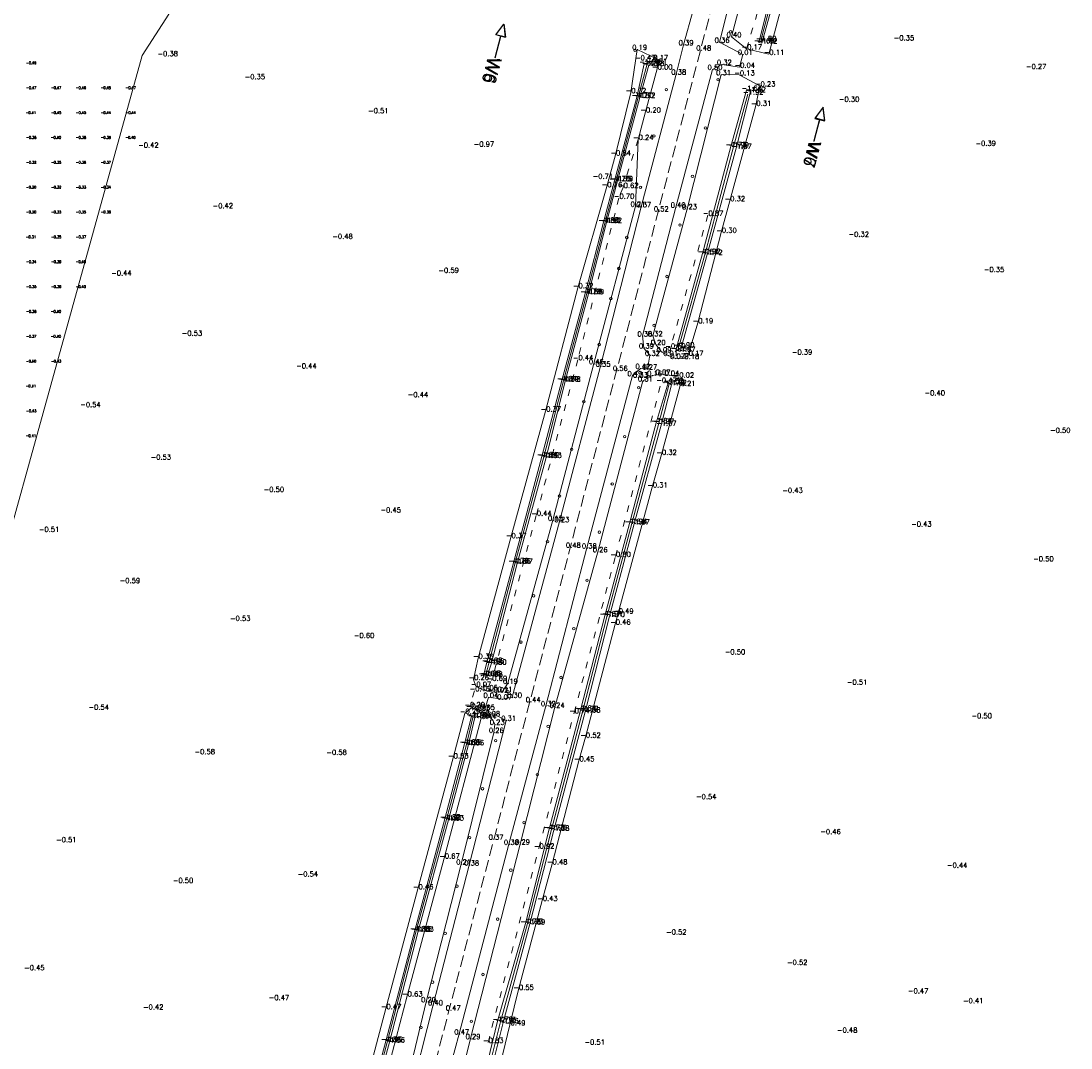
# Model space of a CAD drawing. Header units: metres. Extents: x 102665 to 103901, y 415762 to 419767.
# Tile 59 of 93: x 103317 to 103528, y 418715 to 418921. Entities that reach past the tile are written whole.
import ezdxf
from ezdxf.enums import TextEntityAlignment as Align

# ---------------------------------------------------------------- set-up
doc = ezdxf.new("R2010")
doc.units = ezdxf.units.M
doc.header["$MEASUREMENT"] = 0
doc.linetypes.add('DGN Style 3', pattern=[3.301552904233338, 2.358252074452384, -0.9433008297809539])
doc.linetypes.add('DGN Style 5', pattern=[3.09989794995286, 1.32852769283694, -1.77137025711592])
for name, color, linetype, lineweight in [('00-Aslijn', 5, 'DGN Style 3', 0), ('B-GV-GR-BOOM-S', 90, 'Continuous', 13), ('DTM-Bodemsloot', 162, 'Continuous', 0), ('DTM-Hoogtecijfer', 7, 'Continuous', 0), ('DTM-Kant-asfalt', 137, 'Continuous', 0), ('DTM-Meetpunt', 40, 'Continuous', 0), ('DTM_23-02-2012_luchtfoto drone', 40, 'Continuous', 0), ('DTM_27-12-2009_terrestrisch', 97, 'Continuous', 0), ('DTM_hoogtelijn', 251, 'DGN Style 5', 0), ('DTM_talud', 94, 'Continuous', 0), ('X-XX-AL-VERWIJZING-S @ 0.5', 7, 'Continuous', 25), ('X-XX-AL-VERWIJZING_DOORSNEDE-M @ 0.5', 7, 'Continuous', 18)]:
    doc.layers.add(name, color=color, linetype=linetype, lineweight=lineweight)
doc.styles.add('NLCS-ISO', font='arial.ttf')
doc.styles.get("Standard").update_dxf_attribs({"font": 'txt.shx'})

# ---------------------------------------------------------------- blocks, each defined once
blk = doc.blocks.new('145_24')
at = {"layer": 'B-GV-GR-BOOM-S'}
blk.add_circle((9.950651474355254e-05, 3.081720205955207e-05), 0.025, dxfattribs=at)
at = {"layer": 'B-GV-GR-BOOM-S', "extrusion": (0, 0, -1)}
for start, end in [(0, 180), (180, 0)]:
    blk.add_arc((-9.950651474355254e-05, 3.081720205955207e-05), 0.025, start, end, dxfattribs=at)
blk = doc.blocks.new('145_9')
at = {"layer": 'B-GV-GR-BOOM-S'}
blk.add_circle((2.3759648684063e-05, 8.603674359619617e-07), 0.025, dxfattribs=at)
at = {"layer": 'B-GV-GR-BOOM-S', "extrusion": (0, 0, -1)}
for start, end in [(0, 180), (180, 0)]:
    blk.add_arc((-2.3759648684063e-05, 8.603674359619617e-07), 0.025, start, end, dxfattribs=at)
blk = doc.blocks.new('145_10')
at = {"layer": 'B-GV-GR-BOOM-S'}
blk.add_circle((9.201872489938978e-05, 8.538049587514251e-05), 0.025, dxfattribs=at)
at = {"layer": 'B-GV-GR-BOOM-S', "extrusion": (0, 0, -1)}
for start, end in [(0, 180), (180, 0)]:
    blk.add_arc((-9.201872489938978e-05, 8.538049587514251e-05), 0.025, start, end, dxfattribs=at)
blk = doc.blocks.new('145_13')
at = {"layer": 'B-GV-GR-BOOM-S'}
blk.add_circle((8.878995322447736e-05, 1.161547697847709e-05), 0.025, dxfattribs=at)
at = {"layer": 'B-GV-GR-BOOM-S', "extrusion": (0, 0, -1)}
for start, end in [(0, 180), (180, 0)]:
    blk.add_arc((-8.878995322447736e-05, 1.161547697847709e-05), 0.025, start, end, dxfattribs=at)
blk = doc.blocks.new('145_23')
at = {"layer": 'B-GV-GR-BOOM-S'}
blk.add_circle((4.165489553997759e-05, 1.336383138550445e-05), 0.025, dxfattribs=at)
at = {"layer": 'B-GV-GR-BOOM-S', "extrusion": (0, 0, -1)}
for start, end in [(0, 180), (180, 0)]:
    blk.add_arc((-4.165489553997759e-05, 1.336383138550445e-05), 0.025, start, end, dxfattribs=at)
blk = doc.blocks.new('145_4')
at = {"layer": 'B-GV-GR-BOOM-S'}
blk.add_circle((1.778407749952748e-06, 6.320280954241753e-05), 0.025, dxfattribs=at)
at = {"layer": 'B-GV-GR-BOOM-S', "extrusion": (0, 0, -1)}
for start, end in [(0, 180), (180, 0)]:
    blk.add_arc((-1.778407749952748e-06, 6.320280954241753e-05), 0.025, start, end, dxfattribs=at)
blk = doc.blocks.new('145_20')
at = {"layer": 'B-GV-GR-BOOM-S'}
blk.add_circle((3.77731048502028e-05, 3.750745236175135e-05), 0.025, dxfattribs=at)
at = {"layer": 'B-GV-GR-BOOM-S', "extrusion": (0, 0, -1)}
for start, end in [(0, 180), (180, 0)]:
    blk.add_arc((-3.77731048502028e-05, 3.750745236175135e-05), 0.025, start, end, dxfattribs=at)
blk = doc.blocks.new('145_19')
at = {"layer": 'B-GV-GR-BOOM-S'}
blk.add_circle((4.184292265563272e-06, 8.42501685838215e-05), 0.025, dxfattribs=at)
at = {"layer": 'B-GV-GR-BOOM-S', "extrusion": (0, 0, -1)}
for start, end in [(0, 180), (180, 0)]:
    blk.add_arc((-4.184292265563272e-06, 8.42501685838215e-05), 0.025, start, end, dxfattribs=at)
blk = doc.blocks.new('145_8')
at = {"layer": 'B-GV-GR-BOOM-S'}
blk.add_circle((2.380456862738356e-05, 5.488810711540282e-05), 0.025, dxfattribs=at)
at = {"layer": 'B-GV-GR-BOOM-S', "extrusion": (0, 0, -1)}
for start, end in [(0, 180), (180, 0)]:
    blk.add_arc((-2.380456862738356e-05, 5.488810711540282e-05), 0.025, start, end, dxfattribs=at)
blk = doc.blocks.new('145_11')
at = {"layer": 'B-GV-GR-BOOM-S'}
blk.add_circle((5.570831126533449e-05, 3.131482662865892e-05), 0.025, dxfattribs=at)
at = {"layer": 'B-GV-GR-BOOM-S', "extrusion": (0, 0, -1)}
for start, end in [(0, 180), (180, 0)]:
    blk.add_arc((-5.570831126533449e-05, 3.131482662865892e-05), 0.025, start, end, dxfattribs=at)
blk = doc.blocks.new('145_12')
at = {"layer": 'B-GV-GR-BOOM-S'}
blk.add_circle((1.631240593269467e-05, 3.310549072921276e-05), 0.025, dxfattribs=at)
at = {"layer": 'B-GV-GR-BOOM-S', "extrusion": (0, 0, -1)}
for start, end in [(0, 180), (180, 0)]:
    blk.add_arc((-1.631240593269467e-05, 3.310549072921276e-05), 0.025, start, end, dxfattribs=at)
blk = doc.blocks.new('145_25')
at = {"layer": 'B-GV-GR-BOOM-S'}
blk.add_circle((4.96711436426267e-07, 4.719617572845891e-05), 0.025, dxfattribs=at)
at = {"layer": 'B-GV-GR-BOOM-S', "extrusion": (0, 0, -1)}
for start, end in [(0, 180), (180, 0)]:
    blk.add_arc((-4.96711436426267e-07, 4.719617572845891e-05), 0.025, start, end, dxfattribs=at)
blk = doc.blocks.new('145_22')
at = {"layer": 'B-GV-GR-BOOM-S'}
blk.add_circle((7.646411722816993e-05, 7.609204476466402e-05), 0.025, dxfattribs=at)
at = {"layer": 'B-GV-GR-BOOM-S', "extrusion": (0, 0, -1)}
for start, end in [(0, 180), (180, 0)]:
    blk.add_arc((-7.646411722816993e-05, 7.609204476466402e-05), 0.025, start, end, dxfattribs=at)
blk = doc.blocks.new('145_14')
at = {"layer": 'B-GV-GR-BOOM-S'}
blk.add_circle((7.124608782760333e-05, 4.532012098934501e-05), 0.025, dxfattribs=at)
at = {"layer": 'B-GV-GR-BOOM-S', "extrusion": (0, 0, -1)}
for start, end in [(0, 180), (180, 0)]:
    blk.add_arc((-7.124608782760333e-05, 4.532012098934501e-05), 0.025, start, end, dxfattribs=at)
blk = doc.blocks.new('145_6')
at = {"layer": 'B-GV-GR-BOOM-S'}
blk.add_circle((5.241755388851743e-05, 6.295114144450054e-05), 0.025, dxfattribs=at)
at = {"layer": 'B-GV-GR-BOOM-S', "extrusion": (0, 0, -1)}
for start, end in [(0, 180), (180, 0)]:
    blk.add_arc((-5.241755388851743e-05, 6.295114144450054e-05), 0.025, start, end, dxfattribs=at)
blk = doc.blocks.new('145_15')
at = {"layer": 'B-GV-GR-BOOM-S'}
blk.add_circle((1.402436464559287e-05, 9.996796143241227e-05), 0.025, dxfattribs=at)
at = {"layer": 'B-GV-GR-BOOM-S', "extrusion": (0, 0, -1)}
for start, end in [(0, 180), (180, 0)]:
    blk.add_arc((-1.402436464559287e-05, 9.996796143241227e-05), 0.025, start, end, dxfattribs=at)
blk = doc.blocks.new('145_26')
at = {"layer": 'B-GV-GR-BOOM-S'}
blk.add_circle((9.68389940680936e-07, 8.215371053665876e-06), 0.025, dxfattribs=at)
at = {"layer": 'B-GV-GR-BOOM-S', "extrusion": (0, 0, -1)}
for start, end in [(0, 180), (180, 0)]:
    blk.add_arc((-9.68389940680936e-07, 8.215371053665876e-06), 0.025, start, end, dxfattribs=at)
blk = doc.blocks.new('145_16')
at = {"layer": 'B-GV-GR-BOOM-S'}
blk.add_circle((7.145031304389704e-05, 9.84647631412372e-05), 0.025, dxfattribs=at)
at = {"layer": 'B-GV-GR-BOOM-S', "extrusion": (0, 0, -1)}
for start, end in [(0, 180), (180, 0)]:
    blk.add_arc((-7.145031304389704e-05, 9.84647631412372e-05), 0.025, start, end, dxfattribs=at)
blk = doc.blocks.new('SAL-VERWIJZING_DOORSNEDE_LINKS-SO')
for p, q in [((-9, 2), (-13.99999999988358, 0)), ((-13.99999999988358, 0), (-8.999999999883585, -2.000000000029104)), ((-8.999999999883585, -2.000000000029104), (-9, 2)), ((0, 0), (-9, 0))]:
    blk.add_line(p, q)
at = {"lineweight": 50, "style": 'NLCS-ISO'}
blk.add_attdef('...', text='', height=5, rotation=1.042204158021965e-09, dxfattribs=at).set_placement((0, 0.5270213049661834), align=Align.MIDDLE_LEFT)

msp = doc.modelspace()

# ---------------------------------------------------------------- linework, layer by layer
at = {"layer": '00-Aslijn'}
msp.add_lwpolyline([(103634.7703648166, 419606.4742388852), (103594.1453089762, 419450.9051398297), (103588.1291944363, 419428.1103429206), (103562.8108334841, 419332.180172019), (103544.92261218, 419263.6619503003), (103518.8188756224, 419163.67539609), (103489.8728155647, 419052.8017364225), (103450.5540197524, 418902.7044085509), (103348.6917157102, 418513.8506979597), (103321.301230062, 418409.2890342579), (103298.4577879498, 418322.3754979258)], dxfattribs=at)
at = {"layer": 'DTM-Bodemsloot'}
for points in [[(103466.085, 418917.466, -1.803), (103471.397, 418937.513, -1.957), (103476.262, 418955.933, -0.5540000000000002), (103480.951, 418976.533, -1.925), (103485.733, 418995.862, -1.931), (103490.305, 419014.336, -1.957), (103494.678, 419030.6060000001, -1.906), (103496.057, 419035.5300000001, -1.828)], [(103410.699, 418789.801, -1.845), (103411.311, 418792.2420000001, -1.955), (103416.624, 418812.402, -1.863), (103422.367, 418833.7310000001, -1.891), (103426.356, 418849.017, -1.891), (103431.046, 418866.605, -1.892), (103434.71, 418880.922, -1.899), (103436.932, 418889.316, -1.851), (103441.4, 418906.06, -1.804), (103443.152, 418912.51, -1.573)], [(103449.573, 418855.8510000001, -1.901), (103454.852, 418874.661, -1.922), (103460.577, 418896.076, -1.989), (103463.484, 418906.712, -1.921)], [(103403.562, 418679.588, -1.838), (103408.664, 418699.982, -1.946), (103413.68, 418720.1, -2.126), (103419.143, 418739.901, -1.934), (103423.919, 418758.768, -1.959), (103430.269, 418782.698, -1.92), (103435.17, 418801.812, -1.914), (103440.109, 418820.363, -1.938), (103445.525, 418840.494, -1.973), (103447.64, 418848.435, -1.786)], [(103408.099, 418781.3180000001, -1.889), (103406.819, 418775.911, -1.962), (103402.837, 418760.781, -1.913), (103396.719, 418738.375, -1.951), (103390.935, 418716.178, -1.915), (103384.94, 418693.652, -1.962), (103380.287, 418675.689, -1.957), (103378.358, 418667.827, -1.986), (103373.729, 418649.975, -2.01), (103368.265, 418627.9810000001, -1.916), (103362.001, 418602.969, -1.967), (103354.828, 418574.777, -1.95), (103347.494, 418545.286, -1.954), (103341.645, 418522.516, -1.965), (103333.447, 418491.081, -1.904), (103332.334, 418487.792, -1.859)]]:
    msp.add_polyline3d(points, dxfattribs=at)
at = {"layer": 'DTM-Kant-asfalt'}
for points in [[(103495.17, 419086.973, 0.531), (103489.37, 419064.782, 0.467), (103482.238, 419037.428, 0.463), (103475.646, 419012.091, 0.42), (103469.582, 418988.781, 0.453), (103462.025, 418959.906, 0.453), (103455.171, 418933.5, 0.411), (103452.435, 418923.592, 0.357), (103450.52, 418916.626, 0.39), (103449.048, 418910.721, 0.38), (103442.017, 418884.042, 0.366), (103433.828, 418851.977, 0.349), (103425.535, 418820.7260000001, 0.232), (103415.997, 418785.387, 0.296), (103414.015, 418785.01, 0.06900000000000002), (103411.233, 418785.375, 0.036), (103410.554, 418782.934, 0.046), (103414.812, 418780.737, 0.312), (103407.377, 418751.626, 0.382), (103400.093, 418723.522, 0.398), (103395.223, 418704.185, 0.418)], [(103461.551, 418932.381, 0.347), (103457.768, 418917.131, 0.36), (103462.439, 418914.691, 0.014), (103461.784, 418912.096, -0.03500000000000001), (103458.22, 418912.663, 0.321), (103456.345, 418911.675, 0.4950000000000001), (103448.929, 418883.971, 0.398), (103442.228, 418858.051, 0.377), (103442.541, 418855.632, 0.39), (103443.756, 418854.169, 0.318), (103443.23, 418851.399, 0.274), (103441.821, 418851.526, 0.424), (103440.218, 418850.072, 0.492), (103431.049, 418815.404, 0.377), (103422.81, 418783.678, 0.322), (103415.363, 418755.798, 0.377), (103405.38, 418717.656, 0.475), (103400.148, 418698.339, 0.414)]]:
    msp.add_polyline3d(points, dxfattribs=at)
at = {"layer": 'DTM-Meetpunt'}
for p in [(103319.39911, 418912.754069, -0.4893), (103319.39911, 418907.754069, -0.4668), (103324.39911, 418907.754069, -0.4735), (103329.39911, 418907.754069, -0.4647), (103334.39911, 418907.754069, -0.4464), (103339.39911, 418907.754069, -0.4673), (103319.39911, 418902.754069, -0.4113), (103324.39911, 418902.754069, -0.4493), (103329.39911, 418902.754069, -0.4468), (103334.39911, 418902.754069, -0.4374), (103339.39911, 418902.754069, -0.4443), (103319.39911, 418897.754069, -0.3575), (103324.39911, 418897.754069, -0.3983), (103329.39911, 418897.754069, -0.3849), (103334.39911, 418897.754069, -0.3912), (103319.39911, 418892.754069, -0.32), (103324.39911, 418892.754069, -0.351), (103329.39911, 418892.754069, -0.3646), (103334.39911, 418892.754069, -0.369), (103319.39911, 418887.754069, -0.3043), (103324.39911, 418887.754069, -0.3218), (103329.39911, 418887.754069, -0.3298), (103334.39911, 418887.754069, -0.3410000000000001), (103319.39911, 418882.754069, -0.3048), (103324.39911, 418882.754069, -0.3299000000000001), (103329.39911, 418882.754069, -0.3542), (103319.39911, 418877.754069, -0.3082), (103324.39911, 418877.754069, -0.3546000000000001), (103329.39911, 418877.754069, -0.3715), (103319.39911, 418872.754069, -0.3402), (103324.39911, 418872.754069, -0.3852), (103329.39911, 418872.754069, -0.4027), (103319.39911, 418867.754069, -0.3534), (103324.39911, 418867.754069, -0.3945), (103319.39911, 418862.754069, -0.3823), (103324.39911, 418862.754069, -0.3966), (103319.39911, 418857.754069, -0.3723), (103324.39911, 418857.754069, -0.4049), (103319.39911, 418852.754069, -0.4002), (103319.39911, 418847.754069, -0.4135), (103319.39911, 418842.754069, -0.4343)]:
    msp.add_point(p, dxfattribs=at)
at = {"layer": 'DTM_23-02-2012_luchtfoto drone', "elevation": -0.5169871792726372, "flags": 128}
msp.add_lwpolyline([(103293.4035546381, 418740.931099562), (103341.5766534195, 418914.4548287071), (103346.9213408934, 418922.7944125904), (103362.4112341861, 418978.2208247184), (103446.4903835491, 418954.7234161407), (103515.8754307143, 419202.9991238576)], dxfattribs=at)
at = {"layer": 'DTM_27-12-2009_terrestrisch'}
msp.add_polyline3d([(103515.8754307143, 419202.9991238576, 0), (103446.4903835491, 418954.7234161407, 0), (103362.4112341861, 418978.2208247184, 0), (103346.9213408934, 418922.7944125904, 0), (103341.5766534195, 418914.4548287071, 0), (103293.4035546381, 418740.931099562, 0)], dxfattribs=at)
at = {"layer": 'DTM_hoogtelijn', "extrusion": (0.05380647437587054, -0.01606817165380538, 0.9984220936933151), "elevation": -1165.808231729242, "flags": 128}
msp.add_lwpolyline([(430996.6815466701, 20717.19321220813), (430996.6815466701, 20719.63291177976)], dxfattribs=at)
at = {"layer": 'DTM_hoogtelijn', "extrusion": (0.003621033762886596, 0.01282359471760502, 0.9999112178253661), "elevation": 5745.319982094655, "flags": 128}
msp.add_lwpolyline([(103454.7267999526, 418843.1070006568), (103447.1805095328, 418816.3848034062)], dxfattribs=at)
at = {"layer": 'DTM_hoogtelijn', "extrusion": (-0.004629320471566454, -0.01437549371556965, 0.9998859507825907), "elevation": -6499.122048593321, "flags": 128}
msp.add_lwpolyline([(103407.3650358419, 418736.508106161), (103406.3298108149, 418733.2937740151)], dxfattribs=at)
at = {"layer": 'DTM_hoogtelijn'}
for points in [[(103463.199, 418915.797, -0.169), (103467.744, 418931.077, -0.5), (103468.543, 418936.419, -0.126), (103472.969, 418954.301, -0.26), (103481.218, 418983.886, -0.8360000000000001), (103488.017, 419011.543, -0.877), (103493.634, 419033.901, -0.43)], [(103441.358, 418897.5900000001, -0.239), (103438.339, 418887.919, -0.618), (103437.499, 418885.757, -0.697), (103429.247, 418853.282, -0.441), (103420.873, 418821.973, -0.437), (103411.908, 418788.783, -0.6870000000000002)], [(103411.168, 418715.941, -0.8330000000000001), (103421.407, 418755.027, -0.922), (103428.494, 418782.256, -0.743), (103436.8, 418813.706, -0.8030000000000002), (103446.042, 418848.746, -0.465)]]:
    msp.add_polyline3d(points, dxfattribs=at)
at = {"layer": 'DTM_talud'}
for points in [[(103467.667, 418914.706, -0.107), (103463.199, 418915.797, -0.169), (103460.175, 418918.224, 0.399), (103463.791, 418932.002, 0.396), (103469.708, 418955.1770000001, 0.363), (103477.402, 418984.773, 0.216), (103484.442, 419012.2640000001, 0.262), (103490.493, 419034.803, 0.44), (103491.556, 419038.3020000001, 0.465), (103494.7, 419038.618, 0.209), (103498.256, 419037.406, 0.066), (103498.617, 419036.069, 0.02), (103497.867, 419032.9050000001, -0.176), (103495.985, 419026.754, -0.2760000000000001), (103490.704, 419008.022, -0.529), (103483.853, 418981.365, -0.607), (103477.682, 418955.345, -0.303), (103471.703, 418929.962, -0.2780000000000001)], [(103465.696, 418917.062, -1.595), (103470.821, 418937.597, -1.615), (103475.767, 418955.886, -0.256), (103480.539, 418976.654, -1.652), (103485.257, 418995.946, -1.594), (103489.77, 419014.444, -1.657), (103494.19, 419030.717, -1.595), (103495.9, 419036.156, -1.609), (103496.549, 419036.026, -1.632), (103495.236, 419030.298, -1.597), (103490.734, 419014.039, -1.61), (103486.146, 418995.705, -1.617), (103481.514, 418976.403, -1.559), (103476.816, 418955.686, -0.237), (103471.893, 418937.317, -1.704), (103466.286, 418916.969, -1.62)], [(103441.358, 418897.5900000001, -0.239), (103442.838, 418903.1060000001, -0.199), (103445.191, 418911.756, -0.001), (103445.436, 418913.638, 0.171), (103441.189, 418915.692, 0.185), (103439.887, 418907.0030000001, -0.7240000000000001), (103436.809, 418894.461, -0.8360000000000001), (103435.059, 418888.093, -0.762), (103429.255, 418867.739, -0.317), (103422.752, 418842.926, -0.371), (103415.785, 418817.488, -0.37), (103409.152, 418793.214, -0.357), (103408.242, 418788.945, -0.26), (103408.704, 418787.581, -0.07400000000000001), (103410.056, 418786.894, -0.052), (103412.138, 418786.43, -0.024), (103414.092, 418786.545, 0.106), (103415.172, 418788.186, 0.19), (103424.23, 418820.988, 0.15), (103432.469, 418852.483, 0.461), (103440.843, 418884.151, 0.211)], [(103410.278, 418789.757, -1.635), (103410.954, 418792.3890000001, -1.818), (103416.271, 418812.435, -1.785), (103422.008, 418833.785, -1.837), (103426.015, 418849.072, -1.807), (103430.735, 418866.619, -1.791), (103434.394, 418880.977, -1.826), (103436.601, 418889.283, -1.745), (103441.092, 418906.105, -1.712), (103442.621, 418912.778, -1.536), (103443.531, 418912.493, -1.478), (103441.744, 418906.036, -1.721), (103437.254, 418889.2910000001, -1.788), (103435.012, 418880.899, -1.821), (103431.408, 418866.551, -1.786), (103426.688, 418848.969, -1.782), (103422.879, 418833.633, -1.83), (103417.051, 418812.309, -1.767), (103411.789, 418792.043, -1.8), (103410.999, 418789.622, -1.679)], [(103451.437, 418854.189, -0.166), (103450.563, 418853.528, -0.178), (103448.805, 418853.57, 0.07400000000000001), (103447.414, 418854.143, 0.014), (103446.087, 418854.857, 0.09000000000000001), (103444.909, 418856.334, 0.199), (103444.316, 418858.082, 0.315), (103451.215, 418883.629, 0.226), (103458.057, 418910.625, 0.31), (103461.735, 418910.548, -0.126), (103465.89, 418908.341, -0.225), (103465.056, 418904.441, -0.308), (103459.796, 418885.249, -0.318), (103458.104, 418878.883, -0.304), (103453.368, 418860.697, -0.185)], [(103449.82, 418854.945, -1.674), (103448.931, 418855.18, -1.637), (103454.32, 418874.627, -1.613), (103460.019, 418896.15, -1.729), (103463.176, 418907.479, -1.627), (103463.972, 418907.209, -1.615), (103461.125, 418895.805, -1.665), (103455.275, 418874.44, -1.715)], [(103403.816, 418679.085, -1.64), (103402.889, 418679.093, -1.653), (103408.183, 418699.9650000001, -1.693), (103413.078, 418720.214, -1.765), (103418.686, 418739.872, -1.732), (103423.441, 418758.832, -1.732), (103429.771, 418782.798, -1.638), (103434.646, 418801.777, -1.67), (103439.629, 418820.344, -1.639), (103445.014, 418840.605, -1.636), (103447.419, 418848.619, -1.623), (103448.059, 418848.23, -1.624), (103446.004, 418840.099, -1.669), (103440.593, 418820.239, -1.666), (103435.603, 418801.671, -1.7), (103430.691, 418782.428, -1.681), (103424.436, 418758.646, -1.68), (103419.578, 418739.774, -1.692), (103414.203, 418719.934, -1.86), (103409.166, 418699.853, -1.717)]]:
    msp.add_polyline3d(points, close=True, dxfattribs=at)
for points in [[(103402.827, 418697.203, -0.029), (103407.653, 418716.728, 0.286), (103417.605, 418755.847, 0.286), (103424.582, 418783.365, 0.238), (103433.236, 418814.6550000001, 0.255), (103442.336, 418849.012, 0.306), (103444.181, 418850.102, 0.161), (103445.897, 418850.359, 0.067), (103447.665, 418850.1660000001, 0.043), (103449.539, 418849.785, -0.02), (103449.819, 418848.104, -0.211), (103446.051, 418834.236, -0.32), (103444.217, 418827.657, -0.308), (103437.356, 418802.295, -0.487), (103436.763, 418800.085, -0.455), (103430.751, 418777.336, -0.519), (103429.465, 418772.583, -0.448), (103424.041, 418751.862, -0.481), (103422.079, 418744.495, -0.429), (103417.27, 418726.602, -0.546), (103415.577, 418719.4920000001, -0.49), (103411.233, 418701.727, -0.5790000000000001)], [(103394.024, 418704.501, 0.371), (103398.703, 418724.148, 0.197), (103405.759, 418751.837, 0.213), (103412.332, 418778.313, 0.256), (103412.513, 418779.96, 0.229), (103411.608, 418781.66, 0.084), (103409.586, 418782.777, 0.033), (103407.719, 418783.191, -0.107), (103406.495, 418782.141, -0.295), (103404.127, 418773.179, -0.529), (103397.058, 418746.8400000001, -0.459), (103390.603, 418722.7640000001, -0.467), (103384.009, 418697.903, -0.441)], [(103409.753, 418781.147, -0.439), (103402.366, 418753.018, -0.669), (103394.875, 418725.293, -0.632), (103389.743, 418705.63, -0.688), (103383.479, 418679.665, -0.019), (103381.332, 418673.08, -0.508), (103375.281, 418649.375, -0.483), (103369.663, 418627.774, -0.666), (103363.183, 418602.4760000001, -0.9560000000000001), (103356.309, 418574.112, -0.673), (103349.105, 418544.9270000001, -0.361), (103343.828, 418522.508, -0.026)], [(103384.562, 418693.734, -1.867), (103390.624, 418716.189, -1.858), (103396.426, 418738.4430000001, -1.878), (103402.507, 418760.911, -1.819), (103406.437, 418775.983, -1.833), (103407.835, 418781.508, -1.789), (103408.492, 418781.323, -1.785), (103407.259, 418775.854, -1.862), (103403.222, 418760.716, -1.828), (103397.138, 418738.326, -1.825), (103391.33, 418716.0300000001, -1.859), (103385.254, 418693.602, -1.823)]]:
    msp.add_polyline3d(points, dxfattribs=at)

# ---------------------------------------------------------------- block references
at = {"layer": 'B-GV-GR-BOOM-S', "xscale": 10, "yscale": 10, "zscale": 10}
for name, p in [('145_8', (103460.01, 418919.221)), ('145_16', (103440.736, 418915.494)), ('145_8', (103444.808, 418914.345)), ('145_11', (103457.452, 418909.605)), ('145_19', (103447.036, 418907.604)), ('145_6', (103454.931, 418899.89)), ('145_26', (103444.554, 418898.277)), ('145_23', (103452.308, 418890.157)), ('145_6', (103441.84, 418887.953)), ('145_9', (103449.787, 418880.36)), ('145_13', (103439.088, 418877.854)), ('145_24', (103437.504, 418871.626)), ('145_15', (103447.171, 418870.019)), ('145_22', (103435.876, 418865.556)), ('145_24', (103444.581, 418860.181)), ('145_26', (103433.542, 418856.325)), ('145_19', (103441.497, 418847.643)), ('145_8', (103430.447, 418844.833)), ('145_20', (103438.657, 418837.798)), ('145_6', (103428.006, 418835.244)), ('145_8', (103436.163, 418828.278)), ('145_22', (103425.547, 418825.861)), ('145_11', (103433.577, 418818.593)), ('145_24', (103423.148, 418816.69)), ('145_12', (103431.091, 418808.908)), ('145_22', (103420.358, 418805.784)), ('145_12', (103428.44, 418799.16)), ('145_20', (103417.792, 418796.474)), ('145_12', (103425.859, 418789.357)), ('145_20', (103415.174, 418786.497)), ('145_12', (103423.27, 418779.527)), ('145_23', (103412.708, 418776.66)), ('145_25', (103421.08, 418769.798)), ('145_14', (103410.05, 418766.974)), ('145_9', (103418.394, 418760.163)), ('145_22', (103407.468, 418757.151)), ('145_22', (103415.76, 418750.6)), ('145_20', (103404.901, 418747.387)), ('145_24', (103413.098, 418740.745)), ('145_4', (103402.546, 418737.888)), ('145_9', (103410.141, 418729.608)), ('145_23', (103399.992, 418728.067)), ('145_13', (103397.644, 418718.956)), ('145_10', (103407.802, 418720.201))]:
    msp.add_blockref(name, p, dxfattribs=at)
at = {"layer": 'X-XX-AL-VERWIJZING-S @ 0.5'}
ref = msp.add_blockref('SAL-VERWIJZING_DOORSNEDE_LINKS-SO', (103412.6176744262, 418914.0035000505), dxfattribs=dict(at, xscale=-0.5, yscale=0.5, zscale=0.5, rotation=75.89196362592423))
ref.add_attrib('...', 'W6', dxfattribs={"layer": '0', "lineweight": 50, "height": 2.5, "rotation": 255.8919636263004, "style": 'NLCS-ISO'}).set_placement((103412.3621118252, 418914.0677310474), align=Align.MIDDLE_LEFT)
at = {"layer": 'X-XX-AL-VERWIJZING-S @ 0.5', "xscale": 0.5, "yscale": 0.5, "zscale": 0.5, "rotation": 254.9557752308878}
msp.add_blockref('SAL-VERWIJZING_DOORSNEDE_LINKS-SO', (103476.8000955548, 418897.3137811), dxfattribs=at).add_auto_attribs({'...': 'W6'})
at = {"layer": 'X-XX-AL-VERWIJZING_DOORSNEDE-M @ 0.5', "xscale": 0.5, "yscale": 0.5, "zscale": 0.5, "rotation": 254.9557752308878}
for p, values in [((103412.5069799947, 418914.0322845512), {'...': 'W6'}), ((103476.7578377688, 418897.1565584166), {'...': 'W7'})]:
    msp.add_blockref('SAL-VERWIJZING_DOORSNEDE_LINKS-SO', p, dxfattribs=at).add_auto_attribs(values)

# ---------------------------------------------------------------- texts
at = {"layer": 'DTM-Hoogtecijfer', "linetype": 'Continuous', "lineweight": 0}
for s, p in [('0.36', (103456.768889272, 418917.0379653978)), ('0.40', (103459.175889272, 418918.1309653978)), ('-1.60', (103464.696889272, 418916.9689653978)), ('-1.60', (103464.696889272, 418916.9689653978)), ('-1.80', (103465.085889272, 418917.3729653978)), ('-1.62', (103465.286889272, 418916.8759653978)), ('-0.35', (103492.8165778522, 418917.5129653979)), ('0.19', (103440.189889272, 418915.5989653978)), ('0.39', (103449.520889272, 418916.5329653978)), ('0.48', (103453.081889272, 418915.4719653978)), ('0.01', (103461.439889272, 418914.5979653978)), ('-0.17', (103462.199889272, 418915.7039653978)), ('-0.17', (103462.199889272, 418915.7039653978)), ('-0.11', (103466.667889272, 418914.6129653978)), ('-0.11', (103466.667889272, 418914.6129653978)), ('-0.38', (103344.6485778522, 418914.3339653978)), ('-0.47', (103440.747889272, 418913.5099653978)), ('-1.54', (103441.621889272, 418912.6849653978)), ('-0.61', (103443.081889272, 418912.8129653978)), ('0.17', (103444.436889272, 418913.5449653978)), ('0.32', (103457.220889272, 418912.5699653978)), ('-1.57', (103442.152889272, 418912.4169653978)), ('-1.48', (103442.531889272, 418912.3999653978)), ('-0.00', (103444.191889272, 418911.6629653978)), ('0.38', (103448.048889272, 418910.6279653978)), ('0.50', (103455.345889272, 418911.5819653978)), ('0.31', (103457.057889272, 418910.5319653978)), ('-0.13', (103460.735889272, 418910.4549653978)), ('-0.04', (103460.784889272, 418912.0029653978)), ('-0.27', (103519.4265778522, 418911.7539653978)), ('-0.35', (103362.1875778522, 418909.7029653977)), ('-0.23', (103464.890889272, 418908.2479653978)), ('-0.72', (103438.887889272, 418906.9099653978)), ('-1.63', (103462.176889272, 418907.3859653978)), ('-1.92', (103462.484889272, 418906.6189653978)), ('-1.62', (103462.972889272, 418907.1159653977)), ('-1.71', (103440.092889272, 418906.0119653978)), ('-1.80', (103440.400889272, 418905.9669653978)), ('-1.72', (103440.744889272, 418905.9429653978)), ('-0.31', (103464.056889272, 418904.3479653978)), ('-0.30', (103481.7825778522, 418905.1729653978)), ('-0.51', (103387.0375778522, 418902.8719653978)), ('-0.20', (103441.838889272, 418903.0129653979)), ('-0.42', (103340.7665778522, 418895.9359653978)), ('-0.97', (103408.3025778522, 418896.1379653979)), ('-0.24', (103440.358889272, 418897.4969653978)), ('-0.24', (103440.358889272, 418897.4969653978)), ('-0.24', (103440.358889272, 418897.4969653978)), ('-1.73', (103459.019889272, 418896.0569653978)), ('-1.99', (103459.577889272, 418895.9829653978)), ('-1.67', (103460.125889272, 418895.7119653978)), ('-0.39', (103509.2665778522, 418896.3039653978)), ('-0.84', (103435.809889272, 418894.3679653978)), ('-0.71', (103432.2295778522, 418889.6729653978)), ('-0.76', (103434.059889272, 418887.9999653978)), ('-1.75', (103435.601889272, 418889.1899653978)), ('-1.85', (103435.932889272, 418889.2229653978)), ('-1.79', (103436.254889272, 418889.1979653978)), ('-0.62', (103437.339889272, 418887.8259653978)), ('-0.70', (103436.499889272, 418885.6639653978)), ('-0.32', (103458.796889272, 418885.1559653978)), ('-0.42', (103355.7425778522, 418883.7389653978)), ('0.21', (103439.843889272, 418884.0579653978)), ('0.37', (103441.017889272, 418883.9489653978)), ('0.52', (103444.531889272, 418883.1119653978)), ('0.40', (103447.929889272, 418883.8779653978)), ('0.23', (103450.215889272, 418883.5359653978)), ('-1.83', (103433.394889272, 418880.8839653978)), ('-1.90', (103433.710889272, 418880.8289653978)), ('-1.82', (103434.012889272, 418880.8059653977)), ('-0.87', (103454.402889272, 418882.2499653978)), ('-0.30', (103457.104889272, 418878.7899653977)), ('-0.48', (103379.8405778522, 418877.5789653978)), ('-0.32', (103483.7305778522, 418878.0119653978)), ('-1.61', (103453.320889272, 418874.5339653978)), ('-1.92', (103453.852889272, 418874.5679653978)), ('-1.72', (103454.275889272, 418874.3469653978)), ('-0.59', (103401.1905778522, 418870.7519653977)), ('-0.35', (103510.9605778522, 418870.9229653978)), ('-0.44', (103335.3465778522, 418870.2009653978)), ('-0.32', (103428.255889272, 418867.6459653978)), ('-1.79', (103429.735889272, 418866.5259653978)), ('-1.89', (103430.046889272, 418866.5119653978)), ('-1.79', (103430.408889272, 418866.4579653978)), ('-0.19', (103452.368889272, 418860.6039653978)), ('-0.53', (103349.5355778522, 418858.1049653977)), ('0.38', (103441.228889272, 418857.9579653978)), ('0.32', (103443.316889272, 418857.9889653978)), ('0.39', (103441.541889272, 418855.5389653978)), ('0.20', (103443.909889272, 418856.2409653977)), ('-0.50', (103446.857889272, 418855.5299653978)), ('-1.90', (103448.573889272, 418855.7579653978)), ('0.32', (103442.756889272, 418854.0759653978)), ('0.09', (103445.087889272, 418854.7639653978)), ('0.01', (103446.414889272, 418854.0499653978)), ('0.07', (103447.805889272, 418853.4769653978)), ('-1.64', (103447.931889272, 418855.0869653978)), ('-1.67', (103448.820889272, 418854.8519653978)), ('-1.67', (103448.820889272, 418854.8519653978)), ('-0.18', (103449.563889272, 418853.4349653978)), ('-0.17', (103450.437889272, 418854.0959653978)), ('-0.17', (103450.437889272, 418854.0959653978)), ('-0.39', (103472.3215778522, 418854.3009653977)), ('-0.44', (103372.5645778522, 418851.5299653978)), ('-0.44', (103428.247889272, 418853.1889653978)), ('0.46', (103431.469889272, 418852.3899653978)), ('0.35', (103432.828889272, 418851.8839653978)), ('0.42', (103440.821889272, 418851.4329653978)), ('0.27', (103442.230889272, 418851.3059653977)), ('0.56', (103436.291889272, 418851.0459653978)), ('0.49', (103439.218889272, 418849.9789653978)), ('0.33', (103440.3335778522, 418849.6769653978)), ('0.16', (103443.181889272, 418850.0089653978)), ('0.07', (103444.897889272, 418850.2659653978)), ('0.04', (103446.665889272, 418850.0729653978)), ('-0.02', (103448.539889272, 418849.6919653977)), ('-1.81', (103425.015889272, 418848.9789653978)), ('-1.89', (103425.356889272, 418848.9239653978)), ('-1.78', (103425.688889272, 418848.8759653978)), ('0.31', (103441.336889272, 418848.9189653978)), ('-0.47', (103445.042889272, 418848.6529653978)), ('-1.62', (103446.419889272, 418848.5259653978)), ('-1.79', (103446.640889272, 418848.3419653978)), ('-1.62', (103447.059889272, 418848.1369653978)), ('-0.21', (103448.819889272, 418848.0109653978)), ('-0.44', (103395.0205778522, 418845.7609653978)), ('-0.40', (103499.0205778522, 418846.1049653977)), ('-0.54', (103329.1125778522, 418843.7429653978)), ('-0.37', (103421.752889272, 418842.8329653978)), ('-1.64', (103444.014889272, 418840.5119653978)), ('-1.97', (103444.525889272, 418840.4009653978)), ('-1.67', (103445.004889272, 418840.0059653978)), ('-0.50', (103524.2735778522, 418838.5859653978)), ('-0.53', (103343.2715778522, 418833.1729653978)), ('-1.84', (103421.008889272, 418833.6919653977)), ('-1.89', (103421.367889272, 418833.6379653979)), ('-1.83', (103421.879889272, 418833.5399653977)), ('-0.32', (103445.051889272, 418834.1429653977)), ('-0.50', (103366.0165778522, 418826.6749653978)), ('-0.31', (103443.217889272, 418827.5639653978)), ('-0.43', (103470.4015778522, 418826.4879653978)), ('-0.45', (103389.5275778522, 418822.5549653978)), ('-0.44', (103419.873889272, 418821.8799653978)), ('0.15', (103423.230889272, 418820.8949653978)), ('0.23', (103424.535889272, 418820.6329653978)), ('-1.64', (103438.629889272, 418820.2509653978)), ('-1.94', (103439.109889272, 418820.2699653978)), ('-1.67', (103439.593889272, 418820.1459653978)), ('-0.43', (103496.3245778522, 418819.7099653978)), ('-0.51', (103320.7765778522, 418818.6499653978)), ('-0.37', (103414.785889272, 418817.3949653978)), ('0.48', (103426.840889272, 418815.4709653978)), ('0.38', (103430.049889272, 418815.3109653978)), ('0.26', (103432.236889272, 418814.5619653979)), ('-0.80', (103435.800889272, 418813.6129653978)), ('-1.78', (103415.271889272, 418812.3419653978)), ('-1.86', (103415.624889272, 418812.3089653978)), ('-1.77', (103416.051889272, 418812.2159653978)), ('-0.50', (103520.8885778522, 418812.7229653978)), ('-0.59', (103337.0415778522, 418808.3629653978)), ('-0.53', (103359.2435778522, 418800.7579653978)), ('-1.67', (103433.646889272, 418801.6839653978)), ('-1.91', (103434.170889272, 418801.7189653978)), ('-1.70', (103434.603889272, 418801.5779653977)), ('-0.49', (103436.356889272, 418802.2019653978)), ('-0.46', (103435.763889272, 418799.9919653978)), ('-0.60', (103384.1745778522, 418797.3029653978)), ('-0.36', (103408.152889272, 418793.1209653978)), ('-1.82', (103409.954889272, 418792.2959653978)), ('-1.96', (103410.311889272, 418792.1489653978)), ('-0.50', (103458.8205778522, 418794.0059653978)), ('-1.80', (103410.789889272, 418791.9499653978)), ('-0.26', (103407.242889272, 418788.8519653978)), ('-1.64', (103409.278889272, 418789.6639653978)), ('-1.64', (103409.278889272, 418789.6639653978)), ('-1.85', (103409.699889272, 418789.7079653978)), ('-1.68', (103409.999889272, 418789.5289653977)), ('-0.69', (103410.908889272, 418788.6899653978)), ('0.19', (103414.172889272, 418788.0929653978)), ('-0.51', (103483.3965778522, 418787.9159653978)), ('-0.15', (103407.474889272, 418786.5739653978)), ('-0.07', (103407.704889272, 418787.4879653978)), ('-0.05', (103409.056889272, 418786.8009653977)), ('-0.02', (103411.138889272, 418786.3369653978)), ('0.11', (103413.092889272, 418786.4519653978)), ('0.04', (103410.233889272, 418785.2819653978)), ('0.07', (103413.015889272, 418784.9169653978)), ('0.30', (103414.997889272, 418785.2939653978)), ('0.44', (103418.752889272, 418784.3989653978)), ('0.32', (103421.810889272, 418783.5849653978)), ('-0.54', (103330.7735778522, 418782.8859653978)), ('-0.29', (103405.495889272, 418782.0479653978)), ('-0.20', (103406.439889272, 418783.3599653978)), ('-0.11', (103406.719889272, 418783.0979653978)), ('0.03', (103408.586889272, 418782.6839653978)), ('0.05', (103409.554889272, 418782.8409653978)), ('0.08', (103410.608889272, 418781.5669653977)), ('0.24', (103423.582889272, 418783.2719653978)), ('-0.74', (103427.494889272, 418782.1629653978)), ('-1.64', (103428.771889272, 418782.7049653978)), ('-1.92', (103429.269889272, 418782.6049653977)), ('-1.68', (103429.691889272, 418782.3349653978)), ('-1.79', (103406.835889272, 418781.4149653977)), ('-1.89', (103407.099889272, 418781.2249653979)), ('-1.78', (103407.492889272, 418781.2299653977)), ('-1.78', (103407.492889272, 418781.2299653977)), ('-0.44', (103408.753889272, 418781.0539653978)), ('0.23', (103411.513889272, 418779.8669653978)), ('0.31', (103413.812889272, 418780.6439653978)), ('-0.50', (103508.4625778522, 418781.1469653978)), ('0.26', (103411.332889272, 418778.2199653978)), ('-0.52', (103429.751889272, 418777.2429653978)), ('-1.83', (103405.437889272, 418775.8899653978)), ('-1.96', (103405.819889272, 418775.8179653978)), ('-1.86', (103406.259889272, 418775.7609653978)), ('-0.58', (103352.1135778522, 418773.9359653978)), ('-0.58', (103378.6405778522, 418773.8019653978)), ('-0.53', (103403.127889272, 418773.0859653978)), ('-0.45', (103428.465889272, 418772.4899653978)), ('-0.54', (103453.0285778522, 418764.8899653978)), ('-1.82', (103401.507889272, 418760.8179653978)), ('-1.91', (103401.837889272, 418760.6879653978)), ('-1.83', (103402.222889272, 418760.6229653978)), ('-1.73', (103422.441889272, 418758.7389653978)), ('-1.96', (103422.919889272, 418758.6749653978)), ('-1.68', (103423.436889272, 418758.5529653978)), ('-0.51', (103324.2445778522, 418756.2299653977)), ('0.37', (103411.293889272, 418756.7379653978)), ('-0.46', (103478.0485778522, 418757.8559653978)), ('0.38', (103414.363889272, 418755.7049653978)), ('0.29', (103416.605889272, 418755.7539653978)), ('-0.92', (103420.407889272, 418754.9339653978)), ('-0.67', (103401.366889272, 418752.9249653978)), ('0.21', (103404.759889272, 418751.7439653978)), ('0.38', (103406.377889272, 418751.5329653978)), ('-0.48', (103423.041889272, 418751.7689653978)), ('-0.44', (103503.5285778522, 418751.0959653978)), ('-0.50', (103347.7385778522, 418748.0269653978)), ('-0.54', (103372.8585778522, 418749.3299653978)), ('-0.46', (103396.058889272, 418746.7469653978)), ('-0.43', (103421.079889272, 418744.4019653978)), ('-1.73', (103417.686889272, 418739.7789653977)), ('-1.93', (103418.143889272, 418739.8079653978)), ('-1.69', (103418.578889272, 418739.6809653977)), ('-1.88', (103395.426889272, 418738.3499653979)), ('-1.95', (103395.719889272, 418738.2819653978)), ('-1.83', (103396.138889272, 418738.2329653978)), ('-0.52', (103447.0095778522, 418737.6629653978)), ('-0.52', (103471.3395778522, 418731.5479653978)), ('-0.45', (103317.8085778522, 418730.4759653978)), ('-0.47', (103367.0455778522, 418724.4759653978)), ('-0.63', (103393.875889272, 418725.1999653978)), ('-0.55', (103416.270889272, 418726.5089653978)), ('-0.47', (103495.6775778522, 418725.8229653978)), ('-0.42', (103341.7405778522, 418722.5699653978)), ('-0.47', (103389.603889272, 418722.6709653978)), ('0.20', (103397.703889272, 418724.0549653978)), ('0.40', (103399.093889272, 418723.4289653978)), ('0.47', (103402.657889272, 418722.3689653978)), ('-0.41', (103506.7635778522, 418723.8359653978)), ('-1.76', (103412.078889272, 418720.1209653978)), ('-2.13', (103412.680889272, 418720.0069653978)), ('-1.86', (103413.203889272, 418719.8409653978)), ('-0.49', (103414.577889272, 418719.3989653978)), ('-1.86', (103389.624889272, 418716.0959653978)), ('-1.92', (103389.935889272, 418716.0849653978)), ('0.47', (103404.380889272, 418717.5629653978)), ('0.29', (103406.653889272, 418716.6349653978)), ('-0.48', (103481.3885778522, 418717.9219653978)), ('-1.86', (103390.330889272, 418715.9369653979)), ('-0.83', (103410.168889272, 418715.8479653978)), ('-0.51', (103430.5805778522, 418715.5069653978))]:
    msp.add_text(s, height=1, dxfattribs=at).set_placement(p)
at = {"layer": 'DTM-Hoogtecijfer'}
for s, p in [('-0.49', (103319.2465233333, 418912.729808, 0.1229)), ('-0.47', (103319.2465233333, 418907.729808, 0.1229)), ('-0.47', (103324.2465233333, 418907.729808, 0.1229)), ('-0.46', (103329.2465233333, 418907.729808, 0.1229)), ('-0.45', (103334.2465233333, 418907.729808, 0.1229)), ('-0.47', (103339.2465233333, 418907.729808, 0.1229)), ('-0.41', (103319.16319, 418902.729808, 0.1229)), ('-0.45', (103324.2465233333, 418902.729808, 0.1229)), ('-0.45', (103329.2465233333, 418902.729808, 0.1229)), ('-0.44', (103334.2465233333, 418902.729808, 0.1229)), ('-0.44', (103339.2465233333, 418902.729808, 0.1229)), ('-0.36', (103319.2465233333, 418897.729808, 0.1229)), ('-0.40', (103324.2048566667, 418897.729808, 0.1229)), ('-0.38', (103329.2465233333, 418897.729808, 0.1229)), ('-0.39', (103334.2465233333, 418897.729808, 0.1229)), ('-0.40', (103339.2048566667, 418897.729808, 0.1229)), ('-0.32', (103319.2465233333, 418892.729808, 0.1229)), ('-0.35', (103324.2465233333, 418892.729808, 0.1229)), ('-0.36', (103329.2465233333, 418892.729808, 0.1229)), ('-0.37', (103334.2465233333, 418892.729808, 0.1229)), ('-0.30', (103319.2048566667, 418887.729808, 0.1229)), ('-0.32', (103324.2465233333, 418887.729808, 0.1229)), ('-0.33', (103329.2465233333, 418887.729808, 0.1229)), ('-0.34', (103334.2465233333, 418887.729808, 0.1229)), ('-0.30', (103319.2048566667, 418882.729808, 0.1229)), ('-0.33', (103324.2465233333, 418882.729808, 0.1229)), ('-0.35', (103329.2465233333, 418882.729808, 0.1229)), ('-0.36', (103334.2465233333, 418882.729808, 0.1229)), ('-0.31', (103319.16319, 418877.729808, 0.1229)), ('-0.35', (103324.2465233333, 418877.729808, 0.1229)), ('-0.37', (103329.2465233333, 418877.729808, 0.1229)), ('-0.34', (103319.2465233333, 418872.729808, 0.1229)), ('-0.39', (103324.2465233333, 418872.729808, 0.1229)), ('-0.40', (103329.2048566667, 418872.729808, 0.1229)), ('-0.35', (103319.2465233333, 418867.729808, 0.1229)), ('-0.39', (103324.2465233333, 418867.729808, 0.1229)), ('-0.40', (103329.2048566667, 418867.729808, 0.1229)), ('-0.38', (103319.2465233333, 418862.729808, 0.1229)), ('-0.40', (103324.2048566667, 418862.729808, 0.1229)), ('-0.37', (103319.2465233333, 418857.729808, 0.1229)), ('-0.40', (103324.2048566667, 418857.729808, 0.1229)), ('-0.40', (103319.2048566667, 418852.729808, 0.1229)), ('-0.43', (103324.2465233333, 418852.729808, 0.1229)), ('-0.41', (103319.16319, 418847.729808, 0.1229)), ('-0.43', (103319.2465233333, 418842.729808, 0.1229)), ('-0.41', (103319.16319, 418837.729808, 0.1229))]:
    msp.add_text(s, height=0.5, dxfattribs=at).set_placement(p, align=Align.CENTER)

doc.saveas('drawing.dxf')
